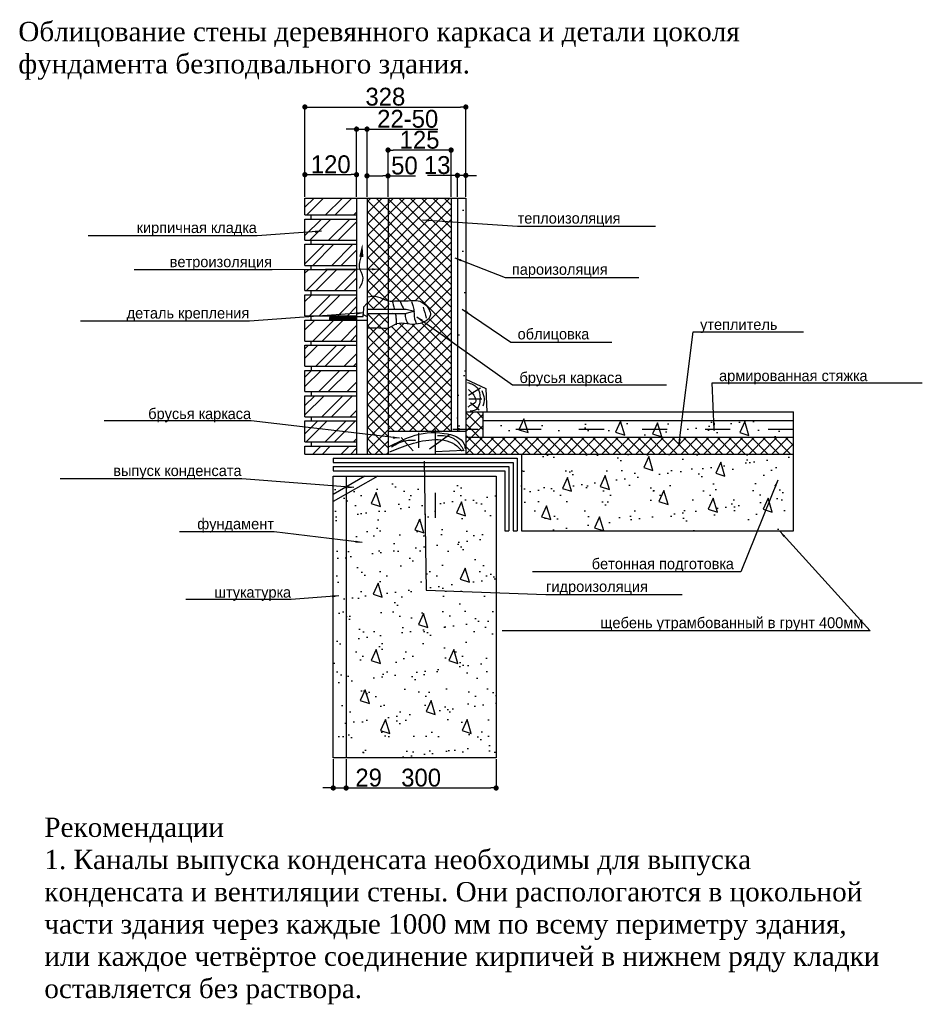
# Model space of a CAD drawing. Extents: x -132 to 298, y -104 to 364.
import ezdxf

# ---------------------------------------------------------------- set-up
doc = ezdxf.new("R2010")
doc.units = 0
doc.header["$MEASUREMENT"] = 0
doc.linetypes.add('ACAD_ISO03W100', pattern=[30, 12, -18])
doc.layers.get('0').update_dxf_attribs({"linetype": 'CONTINUOUS'})
doc.layers.get('DEFPOINTS').update_dxf_attribs({"linetype": 'CONTINUOUS'})
doc.dimstyles.new('ISO-25', dxfattribs={"dimtxt": 8.5, "dimasz": 2.5, "dimexe": 1.25, "dimexo": 0.625, "dimtad": 1, "dimdec": 4, "dimtxsty": 'STANDARD', "dimblk1": 'DOT', "dimblk2": 'DOT', "dimsah": 1, "dimcen": 2.5, "dimazin": 3, "dimtfac": 1, "dimtdec": 4, "dimtmove": 0, "dimatfit": 3, "dimtolj": 1, "dimtzin": 0})
doc.dimstyles.new('STANDAR', dxfattribs={"dimtxt": 5.18, "dimasz": 3.18, "dimexe": 0.18, "dimexo": 0.0625, "dimgap": 0.09, "dimtad": 1, "dimdec": 4, "dimzin": 0, "dimtxsty": 'STANDARD', "dimblk1": 'DOT', "dimblk2": 'DOT', "dimsah": 1, "dimcen": 0.09, "dimazin": 3, "dimtfac": 1, "dimtdec": 4, "dimtofl": 0, "dimtmove": 0, "dimatfit": 3, "dimtolj": 1, "dimtzin": 0})
pattern_1 = [(37.50000000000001, (-157.4539140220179, 5.494032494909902), (-0.4800093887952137, 14.68239711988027), [0, -11.5824, 0, -12.954, 0, -12.3825]), (7.499999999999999, (-157.4539140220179, 5.494032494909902), (13.48569849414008, 21.50475301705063), [0, -6.248400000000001, 0, -10.4394, 0, -4.0005]), (327.5, (-166.8265140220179, 5.494032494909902), (23.72977110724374, 0.04311554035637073), [0, -3.81, 0, -13.716, 0, -17.907]), (317.5, (-166.8265140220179, 5.494032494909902), (22.90669357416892, 6.687879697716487), [0, -1.905, 0, -8.991599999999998, 0, -10.287])]
pattern_2 = [(45, (-157.4539140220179, 5.494032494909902), (-6.735192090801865, 6.735192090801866), []), (45, (-152.9637840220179, 5.494032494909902), (-6.735192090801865, 6.735192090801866), [])]
pattern_3 = [(45, (-157.4539140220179, 5.494032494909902), (-2.694076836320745, 2.694076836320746), []), (135, (-157.4539140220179, 5.494032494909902), (-2.694076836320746, -2.694076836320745), [])]

# ---------------------------------------------------------------- blocks, each defined once
blk = doc.blocks.new('_DOT')
at = {"color": 0, "linetype": 'BYBLOCK'}
blk.add_line((-0.5, 0), (-1, 0), dxfattribs=at)
at = {"color": 0, "linetype": 'BYBLOCK', "const_width": 0.5}
blk.add_lwpolyline([(-0.25, 0, 1), (0.25, 0, 1)], format="xyb", close=True, dxfattribs=at)
blk = doc.blocks.new('*D16')
at = {"color": 0, "linetype": 'BYBLOCK'}
for p, q in [((172.2147436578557, 9.423162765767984), (172.2147436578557, -5.49403279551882)), ((178.3212415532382, 9.423162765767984), (178.3212415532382, -5.49403279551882)), ((169.7147436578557, -4.24403279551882), (167.2147436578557, -4.24403279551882)), ((172.2147436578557, -4.24403279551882), (178.3212415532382, -4.24403279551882)), ((180.8212415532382, -4.24403279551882), (194.7456325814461, -4.24403279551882))]:
    blk.add_line(p, q, dxfattribs=at)
at = {"layer": 'DEFPOINTS', "color": 0, "linetype": 'BYBLOCK'}
for p in [(172.2147436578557, 10.04816276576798), (178.3212415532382, 10.04816276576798), (178.3212415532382, -4.24403279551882)]:
    blk.add_point(p, dxfattribs=at)
at = {"color": 0, "linetype": 'BYBLOCK', "xscale": 2.5, "yscale": 2.5, "zscale": 2.5}
blk.add_blockref('_DOT', (172.2147436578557, -4.24403279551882), dxfattribs=at)
at = {"color": 0, "linetype": 'BYBLOCK', "xscale": 2.5, "yscale": 2.5, "zscale": 2.5, "rotation": 180}
blk.add_blockref('_DOT', (178.3212415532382, -4.24403279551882), dxfattribs=at)
at = {"color": 0, "linetype": 'BYBLOCK', "insert": (189.0334370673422, 0.6318038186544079), "char_height": 8.5, "attachment_point": 5}
blk.add_mtext('\\A1;29', dxfattribs=at)
blk = doc.blocks.new('*D15')
at = {"color": 0, "linetype": 'BYBLOCK'}
for p, q in [((178.3212415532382, 9.423162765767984), (178.3212415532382, -5.49403279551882)), ((249.6768344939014, 9.423162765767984), (249.6768344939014, -5.49403279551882)), ((180.8212415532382, -4.24403279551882), (247.1768344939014, -4.24403279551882))]:
    blk.add_line(p, q, dxfattribs=at)
at = {"layer": 'DEFPOINTS', "color": 0, "linetype": 'BYBLOCK'}
for p in [(178.3212415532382, 10.04816276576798), (249.6768344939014, 10.04816276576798), (249.6768344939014, -4.24403279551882)]:
    blk.add_point(p, dxfattribs=at)
at = {"color": 0, "linetype": 'BYBLOCK', "xscale": 2.5, "yscale": 2.5, "zscale": 2.5, "rotation": 180}
blk.add_blockref('_DOT', (178.3212415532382, -4.24403279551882), dxfattribs=at)
at = {"color": 0, "linetype": 'BYBLOCK', "xscale": 2.5, "yscale": 2.5, "zscale": 2.5}
blk.add_blockref('_DOT', (249.6768344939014, -4.24403279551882), dxfattribs=at)
at = {"color": 0, "linetype": 'BYBLOCK', "insert": (213.9990380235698, 0.6309672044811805), "char_height": 8.5, "attachment_point": 5}
blk.add_mtext('\\A1;300', dxfattribs=at)
blk = doc.blocks.new('*D14')
at = {"color": 0, "linetype": 'BYBLOCK'}
for p, q in [((158.7039143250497, 276.9554967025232), (158.7039143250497, 320.8762589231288)), ((161.2039143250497, 319.6262589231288), (232.7652835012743, 319.6262589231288)), ((235.2652835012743, 276.9554967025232), (235.2652835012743, 320.8762589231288))]:
    blk.add_line(p, q, dxfattribs=at)
at = {"layer": 'DEFPOINTS', "color": 0, "linetype": 'BYBLOCK'}
for p in [(235.2652835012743, 319.6262589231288), (158.7039143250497, 276.3304967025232), (235.2652835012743, 276.3304967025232)]:
    blk.add_point(p, dxfattribs=at)
at = {"color": 0, "linetype": 'BYBLOCK', "xscale": 2.5, "yscale": 2.5, "zscale": 2.5, "rotation": 180}
blk.add_blockref('_DOT', (158.7039143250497, 319.6262589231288), dxfattribs=at)
at = {"color": 0, "linetype": 'BYBLOCK', "xscale": 2.5, "yscale": 2.5, "zscale": 2.5}
blk.add_blockref('_DOT', (235.2652835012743, 319.6262589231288), dxfattribs=at)
at = {"color": 0, "linetype": 'BYBLOCK', "insert": (196.984598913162, 324.5020955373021), "char_height": 8.5, "attachment_point": 5}
blk.add_mtext('\\A1;328', dxfattribs=at)
blk = doc.blocks.new('*D13')
at = {"color": 0, "linetype": 'BYBLOCK'}
for p, q in [((158.7039143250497, 276.9554967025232), (158.7039143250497, 288.7202552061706)), ((161.2039143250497, 287.4702552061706), (180.7652835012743, 287.4702552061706)), ((183.2652835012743, 277.5804967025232), (183.2652835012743, 288.7202552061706))]:
    blk.add_line(p, q, dxfattribs=at)
at = {"layer": 'DEFPOINTS', "color": 0, "linetype": 'BYBLOCK'}
for p in [(183.2652835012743, 287.4702552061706), (158.7039143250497, 276.3304967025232), (183.2652835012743, 276.9554967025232)]:
    blk.add_point(p, dxfattribs=at)
at = {"color": 0, "linetype": 'BYBLOCK', "xscale": 2.5, "yscale": 2.5, "zscale": 2.5, "rotation": 180}
blk.add_blockref('_DOT', (158.7039143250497, 287.4702552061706), dxfattribs=at)
at = {"color": 0, "linetype": 'BYBLOCK', "xscale": 2.5, "yscale": 2.5, "zscale": 2.5}
blk.add_blockref('_DOT', (183.2652835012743, 287.4702552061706), dxfattribs=at)
at = {"color": 0, "linetype": 'BYBLOCK', "insert": (170.984598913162, 292.3460918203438), "char_height": 8.5, "attachment_point": 5}
blk.add_mtext('\\A1;120', dxfattribs=at)
blk = doc.blocks.new('*D12')
at = {"color": 0, "linetype": 'BYBLOCK'}
for p, q in [((180.7652835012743, 309.0989960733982), (178.2652835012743, 309.0989960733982)), ((183.2652835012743, 276.9554967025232), (183.2652835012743, 310.3489960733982)), ((183.2652835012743, 309.0989960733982), (188.2652835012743, 309.0989960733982)), ((188.2652835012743, 276.9554967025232), (188.2652835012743, 310.3489960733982)), ((190.7652835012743, 309.0989960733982), (221.9378228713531, 309.0989960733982))]:
    blk.add_line(p, q, dxfattribs=at)
at = {"layer": 'DEFPOINTS', "color": 0, "linetype": 'BYBLOCK'}
for p in [(188.2652835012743, 309.0989960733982), (183.2652835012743, 276.3304967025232), (188.2652835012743, 276.3304967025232)]:
    blk.add_point(p, dxfattribs=at)
at = {"color": 0, "linetype": 'BYBLOCK', "xscale": 2.5, "yscale": 2.5, "zscale": 2.5}
blk.add_blockref('_DOT', (183.2652835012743, 309.0989960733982), dxfattribs=at)
at = {"color": 0, "linetype": 'BYBLOCK', "xscale": 2.5, "yscale": 2.5, "zscale": 2.5, "rotation": 180}
blk.add_blockref('_DOT', (188.2652835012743, 309.0989960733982), dxfattribs=at)
at = {"color": 0, "linetype": 'BYBLOCK', "insert": (207.6015531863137, 313.9748326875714), "char_height": 8.5, "attachment_point": 5}
blk.add_mtext('\\A1;22-50', dxfattribs=at)
blk = doc.blocks.new('A$C0E9A7F2E')
blk.add_lwpolyline([(2.371580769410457, 6.579539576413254), (0, 1.368544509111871), (4.37425028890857, 0), (2.371580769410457, 6.579539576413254)])
blk = doc.blocks.new('*D10')
at = {"color": 0, "linetype": 'BYBLOCK'}
for p, q in [((198.2652835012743, 276.9554967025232), (198.2652835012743, 300.395946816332)), ((228.2652835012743, 276.9554967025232), (228.2652835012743, 300.395946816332)), ((225.7652835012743, 299.145946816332), (200.7652835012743, 299.145946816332))]:
    blk.add_line(p, q, dxfattribs=at)
at = {"layer": 'DEFPOINTS', "color": 0, "linetype": 'BYBLOCK'}
for p in [(198.2652835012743, 299.145946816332), (198.2652835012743, 276.3304967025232), (228.2652835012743, 276.3304967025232)]:
    blk.add_point(p, dxfattribs=at)
at = {"color": 0, "linetype": 'BYBLOCK', "xscale": 2.5, "yscale": 2.5, "zscale": 2.5, "rotation": 180}
blk.add_blockref('_DOT', (198.2652835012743, 299.145946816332), dxfattribs=at)
at = {"color": 0, "linetype": 'BYBLOCK', "xscale": 2.5, "yscale": 2.5, "zscale": 2.5}
blk.add_blockref('_DOT', (228.2652835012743, 299.145946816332), dxfattribs=at)
at = {"color": 0, "linetype": 'BYBLOCK', "insert": (213.2652835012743, 304.0217834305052), "char_height": 8.5, "attachment_point": 5}
blk.add_mtext('\\A1;125', dxfattribs=at)
blk = doc.blocks.new('*D9')
at = {"color": 0, "linetype": 'BYBLOCK'}
for p, q in [((228.7652835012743, 287.1123282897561), (217.0132019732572, 287.1123282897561)), ((231.2652835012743, 276.9554967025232), (231.2652835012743, 288.3623282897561)), ((235.2652835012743, 287.1123282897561), (231.2652835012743, 287.1123282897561)), ((235.2652835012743, 276.9554967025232), (235.2652835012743, 288.3623282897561)), ((237.7652835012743, 287.1123282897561), (240.2652835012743, 287.1123282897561))]:
    blk.add_line(p, q, dxfattribs=at)
at = {"layer": 'DEFPOINTS', "color": 0, "linetype": 'BYBLOCK'}
for p in [(231.2652835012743, 287.1123282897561), (231.2652835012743, 276.3304967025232), (235.2652835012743, 276.3304967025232)]:
    blk.add_point(p, dxfattribs=at)
at = {"color": 0, "linetype": 'BYBLOCK', "xscale": 2.5, "yscale": 2.5, "zscale": 2.5}
blk.add_blockref('_DOT', (231.2652835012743, 287.1123282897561), dxfattribs=at)
at = {"color": 0, "linetype": 'BYBLOCK', "xscale": 2.5, "yscale": 2.5, "zscale": 2.5, "rotation": 180}
blk.add_blockref('_DOT', (235.2652835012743, 287.1123282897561), dxfattribs=at)
at = {"color": 0, "linetype": 'BYBLOCK', "insert": (221.6392427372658, 291.9873282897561), "char_height": 8.5, "attachment_point": 5}
blk.add_mtext('\\A1;13', dxfattribs=at)
blk = doc.blocks.new('*D11')
at = {"color": 0, "linetype": 'BYBLOCK'}
for p, q in [((188.2652835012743, 276.9554967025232), (188.2652835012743, 288.1460408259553)), ((190.7652835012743, 286.8960408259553), (195.7652835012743, 286.8960408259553)), ((198.2652835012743, 277.5804967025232), (198.2652835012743, 288.1460408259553)), ((198.2652835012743, 286.8960408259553), (211.3719764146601, 286.8960408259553))]:
    blk.add_line(p, q, dxfattribs=at)
at = {"layer": 'DEFPOINTS', "color": 0, "linetype": 'BYBLOCK'}
for p in [(198.2652835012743, 286.8960408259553), (188.2652835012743, 276.3304967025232), (198.2652835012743, 276.9554967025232)]:
    blk.add_point(p, dxfattribs=at)
at = {"color": 0, "linetype": 'BYBLOCK', "xscale": 2.5, "yscale": 2.5, "zscale": 2.5, "rotation": 180}
blk.add_blockref('_DOT', (188.2652835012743, 286.8960408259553), dxfattribs=at)
at = {"color": 0, "linetype": 'BYBLOCK', "xscale": 2.5, "yscale": 2.5, "zscale": 2.5}
blk.add_blockref('_DOT', (198.2652835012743, 286.8960408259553), dxfattribs=at)
at = {"color": 0, "linetype": 'BYBLOCK', "insert": (206.0686299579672, 291.7710408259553), "char_height": 8.5, "attachment_point": 5}
blk.add_mtext('\\A1;50', dxfattribs=at)
blk = doc.blocks.new('A$C19044ED4')
h = blk.add_hatch()
h.set_pattern_fill('ANSI32', color=256, style=0)
h.set_pattern_definition(pattern_2)
h.paths.add_polyline_path([(25.81136947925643, 281.8245291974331), (1.250000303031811, 281.8245291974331), (1.250000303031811, 273.8245291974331), (25.81136947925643, 273.8245291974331)])
h.paths.add_polyline_path([(25.81136947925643, 271.8245291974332), (1.250000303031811, 271.8245291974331), (1.250000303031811, 261.8245291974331), (25.81136947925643, 261.8245291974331)])
h.paths.add_polyline_path([(25.81136947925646, 259.8245291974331), (1.250000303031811, 259.8245291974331), (1.250000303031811, 249.8245291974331), (25.81136947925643, 249.8245291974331)])
h.paths.add_polyline_path([(25.81136947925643, 247.8245291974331), (1.250000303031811, 247.8245291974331), (1.250000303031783, 237.8245291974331), (25.81136947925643, 237.8245291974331)])
h.paths.add_polyline_path([(25.81136947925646, 223.8245291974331), (1.250000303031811, 223.8245291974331), (1.250000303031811, 213.8245291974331), (25.81136947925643, 213.8245291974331)])
h.paths.add_polyline_path([(25.81136947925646, 211.8245291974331), (1.250000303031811, 211.8245291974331), (1.250000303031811, 201.8245291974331), (25.81136947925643, 201.8245291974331)])
h.paths.add_polyline_path([(25.81136947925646, 199.8245291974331), (1.250000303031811, 199.8245291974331), (1.250000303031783, 189.8245291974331), (25.81136947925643, 189.8245291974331)])
h.paths.add_polyline_path([(25.81136947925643, 187.8245291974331), (1.250000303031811, 187.824529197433), (1.250000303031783, 177.8245291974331), (25.81136947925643, 177.8245291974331)])
h.paths.add_polyline_path([(25.81136947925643, 175.8245291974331), (1.250000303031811, 175.8245291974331), (1.250000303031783, 165.8245291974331), (25.81136947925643, 165.8245291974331)])
h.paths.add_polyline_path([(25.81136947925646, 163.8245291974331), (1.250000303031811, 163.8245291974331), (1.250000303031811, 160.080976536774), (25.81136947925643, 160.080976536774)])
h = blk.add_hatch()
h.set_pattern_fill('ANSI37', color=256, scale=1.2, style=0)
h.set_pattern_definition(pattern_3)
edge = h.paths.add_edge_path()
edge.add_line((70.81136947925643, 281.8245291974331), (40.81136947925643, 281.8245291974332))
edge.add_line((40.81136947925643, 281.8245291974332), (40.81136947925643, 232.9636732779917))
edge.add_spline(control_points=[(40.81136947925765, 232.9636732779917), (42.11301238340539, 232.6980701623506), (45.38819813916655, 233.1731160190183), (50.06749440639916, 232.7413720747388), (55.77010110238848, 233.6213283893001), (59.90919265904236, 230.3617552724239), (61.97270123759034, 224.6022712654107), (55.51651132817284, 221.4252467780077), (50.08855022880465, 221.8916556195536), (44.86316731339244, 222.7767193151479), (42.22373003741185, 220.3933754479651), (40.81136947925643, 220.0151395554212)], knot_values=[10.37255996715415, 10.37255996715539, 10.37255996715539, 10.37255996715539, 14.42913190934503, 19.92928464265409, 24.64370274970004, 31.08424288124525, 34.01150459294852, 41.27309880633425, 46.38038422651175, 51.48766964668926, 55.99375692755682, 55.99375692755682, 55.99375692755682, 55.99375692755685], degree=3, periodic=0)
edge.add_line((40.81136947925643, 220.0151395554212), (40.81136947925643, 170.7835968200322))
edge.add_line((40.81136947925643, 170.7835968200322), (70.81136947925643, 170.7835968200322))
edge.add_line((70.81136947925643, 170.7835968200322), (70.81136947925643, 281.8245291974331))
edge = h.paths.add_edge_path()
edge.add_line((40.81136947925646, 281.8245291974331), (30.81136947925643, 281.824529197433))
edge.add_line((30.81136947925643, 281.824529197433), (30.81136947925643, 234.925572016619))
edge.add_spline(control_points=[(30.81136947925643, 234.925572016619), (32.52476785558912, 235.1355904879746), (36.06464479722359, 235.5694881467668), (39.09407393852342, 233.3140912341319), (40.81136947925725, 232.9636732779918)], knot_values=[0, 0, 0, 0, 5.020605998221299, 10.37255996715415, 10.37255996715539, 10.37255996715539, 10.37255996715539], degree=3, periodic=0)
edge.add_line((40.8113694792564, 232.963673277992), (40.81136947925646, 281.8245291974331))
edge = h.paths.add_edge_path()
edge.add_spline(control_points=[(40.81136947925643, 220.0151395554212), (39.49693488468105, 219.6631286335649), (37.34401533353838, 220.086012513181), (34.0337941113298, 219.9885220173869), (32.09454926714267, 220.004540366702), (30.81136947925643, 220.0151395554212)], knot_values=[55.99375692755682, 55.99375692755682, 55.99375692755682, 55.99375692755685, 60.18741482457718, 62.15175582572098, 65.99375692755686, 65.99375692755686, 65.99375692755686, 65.99375692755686], degree=3, periodic=0)
edge.add_line((30.81136947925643, 220.0151395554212), (30.81136947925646, 160.080976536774))
edge.add_line((30.81136947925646, 160.080976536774), (40.8113694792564, 160.080976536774))
edge.add_line((40.8113694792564, 160.080976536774), (40.81136947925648, 220.0151395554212))
edge = h.paths.add_edge_path()
edge.add_line((40.81136947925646, 226.9302321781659), (30.81136947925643, 226.9302321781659))
edge.add_line((30.81136947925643, 226.9302321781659), (30.81136947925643, 220.0151395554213))
edge.add_spline(control_points=[(30.81136947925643, 220.0151395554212), (32.09454926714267, 220.004540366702), (34.0337941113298, 219.9885220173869), (37.34401533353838, 220.086012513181), (39.49693488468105, 219.6631286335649), (40.81136947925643, 220.0151395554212)], knot_values=[55.99375692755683, 55.99375692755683, 55.99375692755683, 55.99375692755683, 59.83575802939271, 61.80009903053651, 65.99375692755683, 65.99375692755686, 65.99375692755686, 65.99375692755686], degree=3, periodic=0)
edge.add_line((40.81136947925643, 220.0151395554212), (40.81136947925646, 226.9302321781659))
edge = h.paths.add_edge_path()
edge.add_spline(control_points=[(40.81136947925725, 232.9636732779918), (39.09407393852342, 233.3140912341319), (36.06464479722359, 235.5694881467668), (32.52476785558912, 235.1355904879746), (30.81136947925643, 234.925572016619)], knot_values=[0, 0, 0, 1.241673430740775e-12, 5.351953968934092, 10.37255996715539, 10.37255996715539, 10.37255996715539, 10.37255996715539], degree=3, periodic=0)
edge.add_line((30.8113694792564, 234.925572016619), (30.81136947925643, 228.9302321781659))
edge.add_line((30.81136947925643, 228.9302321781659), (40.8113694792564, 228.9302321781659))
edge.add_line((40.8113694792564, 228.9302321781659), (40.81136947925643, 232.9636732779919))
h = blk.add_hatch()
h.set_pattern_fill('AR-SAND', color=256, scale=0.3, style=0)
h.set_pattern_definition(pattern_1)
h.paths.add_polyline_path([(77.8113694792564, 281.8245291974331), (73.81136947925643, 281.824529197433), (73.81136947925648, 170.7835968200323), (77.81136947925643, 170.7835968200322)])
h = blk.add_hatch()
h.set_pattern_fill('ANSI32', color=256, style=0)
h.set_pattern_definition(pattern_2)
h.paths.add_polyline_path([(25.81136947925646, 235.8245291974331), (1.250000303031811, 235.8245291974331), (1.250000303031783, 225.8245291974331), (25.81136947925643, 225.8245291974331)])
h = blk.add_hatch()
h.set_pattern_fill('ANSI37', color=256, scale=0.02, style=0)
h.set_pattern_definition([(45, (-157.4539140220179, 5.494032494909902), (-0.04490128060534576, 0.04490128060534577), []), (135, (-157.4539140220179, 5.494032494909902), (-0.04490128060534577, -0.04490128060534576), [])])
h.paths.add_polyline_path([(25.81136947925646, 225.5392408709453), (13.06596514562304, 225.5245291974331), (13.06596514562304, 223.8245291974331), (25.8113694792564, 223.8245291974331)])
h = blk.add_hatch()
h.set_pattern_fill('ANSI37', color=256, scale=1.2, style=0)
h.set_pattern_definition(pattern_3)
h.paths.add_polyline_path([(85.91786737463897, 180.080976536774), (77.81136947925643, 180.080976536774), (77.81136947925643, 168.080976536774), (85.91786737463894, 168.080976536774)])
h = blk.add_hatch()
h.set_pattern_fill('AR-SAND', color=256, scale=0.3, style=0)
h.set_pattern_definition(pattern_1)
h.paths.add_polyline_path([(233.636272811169, 176.080976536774), (105.6382627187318, 176.080976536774), (107.4058351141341, 170.2738214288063), (103.0315848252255, 171.6423659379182), (105.0516449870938, 176.080976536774), (85.91786737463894, 176.080976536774), (85.91786737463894, 168.080976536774), (233.636272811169, 168.080976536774)])
h.paths.add_polyline_path([(149.0258985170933, 170.4913855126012), (151.3974792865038, 175.7023805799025), (153.4001488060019, 169.1228410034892)], flags=16)
h.paths.add_polyline_path([(166.6263899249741, 169.6543079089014), (168.9979706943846, 174.8653029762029), (171.0006402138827, 168.2857633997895)], flags=16)
h.paths.add_polyline_path([(208.1132615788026, 170.2821159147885), (210.484842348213, 175.4931109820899), (212.4875118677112, 168.9135714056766)], flags=16)
h = blk.add_hatch()
h.set_pattern_fill('ANSI37', color=256, scale=1.2, style=0)
h.set_pattern_definition(pattern_3)
h.paths.add_polyline_path([(233.636272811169, 168.080976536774), (77.81136947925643, 168.080976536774), (77.81136947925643, 160.080976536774), (233.636272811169, 160.080976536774)])
h = blk.add_hatch()
h.set_pattern_fill('AR-SAND', color=256, scale=0.3, style=0)
h.set_pattern_definition(pattern_1)
h.paths.add_polyline_path([(233.636272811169, 160.080976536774), (104.2929377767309, 160.0809765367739), (104.2929377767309, 123.6081391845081), (143.4347148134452, 123.6081391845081), (139.0604645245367, 124.97668369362), (141.4320452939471, 130.1876787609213), (143.4347148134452, 123.6081391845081), (233.636272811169, 123.6081391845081)])
h.paths.add_polyline_path([(146.1368797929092, 143.2857471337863), (141.7626295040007, 144.6542916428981), (144.1342102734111, 149.8652867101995)], flags=16)
h.paths.add_polyline_path([(169.6850113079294, 137.4574720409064), (172.0565920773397, 142.6684671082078), (174.0592615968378, 136.0889275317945)], flags=16)
h.paths.add_polyline_path([(162.4792350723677, 153.6503161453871), (164.8508158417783, 158.8613112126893), (166.8534853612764, 152.2817716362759)], flags=16)
h.paths.add_polyline_path([(128.1224406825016, 142.3861450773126), (123.7481903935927, 143.7546895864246), (126.1197711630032, 148.965684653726)], flags=16)
h.paths.add_polyline_path([(118.2144979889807, 128.8921071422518), (113.840247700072, 130.2606516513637), (116.2118284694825, 135.471646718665)], flags=16)
h.paths.add_polyline_path([(193.1037833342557, 133.8590622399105), (195.4753641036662, 139.0700573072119), (197.4780336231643, 132.4905177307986)], flags=16)
h.paths.add_polyline_path([(196.7066714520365, 150.9515091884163), (199.0782522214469, 156.1625042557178), (201.080921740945, 149.5829646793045)], flags=16)
h.paths.add_polyline_path([(219.2247203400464, 133.8590622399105), (221.5963011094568, 139.070057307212), (223.598970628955, 132.4905177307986)], flags=16)
h = blk.add_hatch()
h.set_pattern_fill('AR-SAND', color=256, scale=0.3, style=0)
h.set_pattern_definition(pattern_1)
h.paths.add_polyline_path([(20.8673275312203, 149.5829646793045), (14.76082963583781, 149.5829646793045), (14.76082963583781, 15.54219526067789), (20.86732753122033, 15.54219526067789)])
h = blk.add_hatch()
h.set_pattern_fill('AR-SAND', color=256, scale=0.3, style=0)
h.set_pattern_definition(pattern_1)
h.paths.add_polyline_path([(92.22292047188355, 149.5829646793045), (20.86732753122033, 149.5829646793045), (20.86732753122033, 15.54219526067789), (92.22292047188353, 15.54219526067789)])
h.paths.add_polyline_path([(36.04757265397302, 98.58794507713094), (38.05024217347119, 92.00840550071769), (33.67599188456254, 93.37695000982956)], flags=16)
h.paths.add_polyline_path([(53.49187579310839, 123.9634348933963), (55.86345656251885, 129.1744299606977), (57.86612608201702, 122.5948903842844)], flags=16)
h.paths.add_polyline_path([(57.66489988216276, 84.19430587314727), (59.66756940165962, 77.61476629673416), (55.29331911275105, 78.98331080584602)], flags=16)
h.paths.add_polyline_path([(75.10920302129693, 100.5737703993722), (77.48078379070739, 105.7847654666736), (79.4834533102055, 99.20522589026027)], flags=16)
h.paths.add_polyline_path([(37.14952051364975, 135.1893246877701), (32.77527022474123, 136.5578691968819), (35.14685099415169, 141.7688642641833)], flags=16)
h.paths.add_polyline_path([(73.30775970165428, 132.0598573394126), (75.67934047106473, 137.270852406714), (77.68200999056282, 130.6913128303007)], flags=16)
h.paths.add_polyline_path([(35.14685099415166, 67.10185892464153), (37.14952051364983, 60.52231934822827), (32.77527022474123, 61.89086385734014)], flags=16)
h.paths.add_polyline_path([(72.07645235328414, 67.1018589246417), (74.0791218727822, 60.52231934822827), (69.70487158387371, 61.89086385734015)], flags=16)
h.paths.add_polyline_path([(29.93416214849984, 47.99726827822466), (31.93683166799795, 41.41772870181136), (27.56258137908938, 42.78627321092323)], flags=16)
h.paths.add_polyline_path([(61.26778799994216, 42.81259158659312), (63.27045751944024, 36.23305201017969), (58.89620723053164, 37.60159651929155)], flags=16)
h.paths.add_polyline_path([(39.65046077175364, 33.81656708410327), (41.6531302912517, 27.23702750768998), (37.27888000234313, 28.60557201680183)], flags=16)
h.paths.add_polyline_path([(78.38150545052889, 33.81656708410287), (80.3841749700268, 27.23702750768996), (76.00992468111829, 28.60557201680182)], flags=16)
for points in [[(1.250000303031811, 281.8245291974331), (77.81136947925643, 281.8245291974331)], [(1.250000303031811, 273.8245291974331), (1.250000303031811, 281.8245291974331)], [(25.81136947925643, 281.8245291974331), (25.81136947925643, 160.080976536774)], [(30.81136947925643, 281.8245291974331), (30.81136947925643, 160.080976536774)], [(40.81136947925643, 281.8245291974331), (40.81136947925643, 160.080976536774)], [(70.81136947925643, 281.8245291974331), (70.81136947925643, 170.7835968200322)], [(73.81136947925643, 281.8245291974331), (73.81136947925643, 170.7835968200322)], [(77.81136947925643, 281.8245291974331), (77.81136947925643, 281.8245291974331), (77.81136947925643, 160.080976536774)], [(1.250000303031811, 273.8245291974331), (25.81136947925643, 273.8245291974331)], [(1.250000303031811, 271.8245291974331), (25.81136947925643, 271.8245291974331)], [(1.250000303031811, 261.8245291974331), (1.250000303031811, 271.8245291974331)], [(4.250000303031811, 271.8245291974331), (4.250000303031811, 273.8245291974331)], [(1.250000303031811, 261.8245291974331), (25.81136947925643, 261.8245291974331)], [(1.250000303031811, 259.8245291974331), (25.81136947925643, 259.8245291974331)], [(1.250000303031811, 249.8245291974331), (1.250000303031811, 259.8245291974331)], [(4.250000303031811, 259.8245291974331), (4.250000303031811, 261.8245291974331)], [(1.250000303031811, 249.8245291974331), (25.81136947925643, 249.8245291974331)], [(4.250000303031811, 247.8245291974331), (4.250000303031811, 249.8245291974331)], [(1.250000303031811, 247.8245291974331), (25.81136947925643, 247.8245291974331)], [(1.250000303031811, 237.8245291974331), (1.250000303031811, 247.8245291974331)], [(1.250000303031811, 237.8245291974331), (25.81136947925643, 237.8245291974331)], [(1.250000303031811, 235.8245291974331), (25.81136947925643, 235.8245291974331)], [(1.250000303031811, 225.8245291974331), (1.250000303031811, 235.8245291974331)], [(4.250000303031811, 235.8245291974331), (4.250000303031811, 237.8245291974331)], [(30.81136947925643, 231.81937207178), (29.12563355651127, 229.9264872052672), (29.02588389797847, 226.4395938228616), (30.81136947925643, 225.5245291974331)], [(1.250000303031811, 225.8245291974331), (25.81136947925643, 225.8245291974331)], [(4.250000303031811, 223.8245291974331), (4.250000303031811, 225.8245291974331)], [(13.06596514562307, 225.5245291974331), (29.03755662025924, 225.542964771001)], [(13.06596514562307, 225.5245291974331), (13.06596514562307, 223.8245291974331)], [(29.03755662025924, 225.542964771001), (29.02588389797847, 226.4395938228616)], [(30.81136947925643, 228.9302321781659), (49.47452989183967, 228.9302321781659)], [(30.81136947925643, 226.9302321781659), (49.47452989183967, 226.9302321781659)], [(49.47452989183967, 228.9302321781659), (53.46450884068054, 228.0336023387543), (49.47452989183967, 226.9302321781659)], [(1.250000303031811, 223.8245291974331), (30.81136947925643, 223.8245291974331)], [(1.250000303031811, 213.8245291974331), (1.250000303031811, 223.8245291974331)], [(1.250000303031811, 213.8245291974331), (25.81136947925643, 213.8245291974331)], [(1.250000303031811, 211.8245291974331), (25.81136947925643, 211.8245291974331)], [(1.250000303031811, 201.8245291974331), (1.250000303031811, 211.8245291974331)], [(4.250000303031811, 211.8245291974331), (4.250000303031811, 213.8245291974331)], [(1.250000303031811, 201.8245291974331), (25.81136947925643, 201.8245291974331)], [(4.250000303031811, 201.8245291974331), (4.250000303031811, 199.8245291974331)], [(1.250000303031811, 199.8245291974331), (25.81136947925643, 199.8245291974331)], [(1.250000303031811, 189.8245291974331), (1.250000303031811, 199.8245291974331)], [(77.81136947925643, 195.6433290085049), (87.39830861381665, 191.2721222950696), (87.81513199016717, 180.080976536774)], [(1.250000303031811, 189.8245291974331), (25.81136947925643, 189.8245291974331)], [(1.250000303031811, 187.8245291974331), (25.81136947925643, 187.8245291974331)], [(1.250000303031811, 177.8245291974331), (1.250000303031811, 187.8245291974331)], [(4.250000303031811, 189.8245291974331), (4.250000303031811, 187.8245291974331)], [(79.10439958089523, 188.0536711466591), (84.72779526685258, 191.5758247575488)], [(79.2950234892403, 186.2925947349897), (85.44263455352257, 186.387787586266)], [(80.00986129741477, 184.6267111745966), (84.1082686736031, 181.1045575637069)], [(77.81136947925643, 180.080976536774), (233.636272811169, 180.080976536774)], [(85.91786737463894, 180.080976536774), (85.91786737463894, 168.080976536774)], [(233.636272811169, 123.6081391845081), (233.636272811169, 180.080976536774)], [(1.250000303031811, 177.8245291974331), (25.81136947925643, 177.8245291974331)], [(1.250000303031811, 175.8245291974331), (25.81136947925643, 175.8245291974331)], [(1.250000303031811, 165.8245291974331), (1.250000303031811, 175.8245291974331)], [(4.250000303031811, 177.8245291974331), (4.250000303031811, 175.8245291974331)], [(85.91786737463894, 176.080976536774), (233.636272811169, 176.080976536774)], [(77.81136947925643, 170.7835968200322), (40.81136947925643, 170.7835968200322)], [(55.52329022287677, 163.0176661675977), (55.38530814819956, 170.1149558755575)], [(60.4906774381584, 162.6042318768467), (70.0804907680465, 169.4258984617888)], [(1.250000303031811, 165.8245291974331), (25.81136947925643, 165.8245291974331)], [(4.250000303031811, 165.8245291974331), (4.250000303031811, 163.8245291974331)], [(52.76363246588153, 161.5706461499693), (46.96834836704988, 167.9099724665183)], [(77.81136947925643, 168.080976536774), (233.636272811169, 168.080976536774)], [(1.250000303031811, 163.8245291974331), (25.81136947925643, 163.8245291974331)], [(1.250000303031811, 160.080976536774), (1.250000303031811, 163.8245291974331)], [(1.250000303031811, 160.080976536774), (233.636272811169, 160.080976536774)], [(63.25033519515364, 161.3639290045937), (76.9106478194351, 161.9840804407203)], [(104.2929377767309, 160.080976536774), (104.2929377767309, 123.6081391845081)], [(14.76082963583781, 158.080976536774), (102.2929377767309, 158.080976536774)], [(14.76082963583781, 158.080976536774), (14.76082963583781, 156.080976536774)], [(14.76082963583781, 156.080976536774), (100.2929377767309, 156.080976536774)], [(100.2929377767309, 156.080976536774), (100.2929377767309, 123.6081391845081)], [(102.2929377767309, 158.080976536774), (102.2929377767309, 123.6081391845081)], [(14.76082963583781, 154.080976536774), (98.29293777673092, 154.080976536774)], [(14.76082963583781, 154.080976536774), (98.29293777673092, 154.080976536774)], [(14.76082963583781, 154.080976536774), (14.76082963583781, 152.080976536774)], [(14.76082963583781, 152.080976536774), (96.29293777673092, 152.080976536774)], [(96.29293777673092, 152.080976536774), (96.29293777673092, 123.6081391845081)], [(98.29293777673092, 154.080976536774), (98.29293777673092, 123.6081391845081)], [(20.86732753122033, 149.5829646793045), (20.86732753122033, 15.54219526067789)], [(96.29293777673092, 123.6081391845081), (98.29293777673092, 123.6081391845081)], [(100.2929377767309, 123.6081391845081), (102.2929377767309, 123.6081391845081)], [(104.2929377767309, 123.6081391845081), (233.636272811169, 123.6081391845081)], [(29.93416214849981, 47.99726827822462), (27.56258137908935, 42.78627321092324), (31.93683166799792, 41.41772870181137), (29.93416214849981, 47.99726827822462)]]:
    blk.add_lwpolyline(points)
blk.add_lwpolyline([(28.08001637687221, 253.8315793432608, 2, 0, 0), (28.59745285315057, 260.0330944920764, 0, 0, 0)], format="xyseb")
at = {"linetype": 'ACAD_ISO03W100'}
for points in [[(63.16230409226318, 171.6736293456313), (63.16230409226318, 125.4276802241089)], [(233.636272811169, 171.6736293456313), (63.16230409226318, 171.6736293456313)]]:
    blk.add_lwpolyline(points, dxfattribs=at)
blk.add_lwpolyline([(14.76082963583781, 149.5829646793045), (92.22292047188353, 149.5829646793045), (92.22292047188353, 15.54219526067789), (14.76082963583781, 15.54219526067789)], close=True)
for points in [[(27.2176232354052, 239.0168492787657), (28.94240951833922, 243.8402496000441), (27.2176232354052, 249.0081790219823), (28.08001637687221, 253.8315793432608)], [(30.81136947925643, 234.925572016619), (35.83197547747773, 234.925572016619), (40.81136947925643, 232.9636732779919), (44.86794142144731, 232.9636732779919), (50.36809415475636, 232.9636732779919), (55.08251226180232, 232.9636732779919), (60.18979768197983, 229.0398750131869), (60.97553378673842, 226.2200381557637), (55.08251226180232, 221.9770382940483), (49.97522684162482, 221.9770382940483), (44.86794142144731, 221.9770382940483), (40.81136947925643, 220.0151395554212), (36.6177115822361, 220.0151395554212), (34.6533705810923, 220.0151395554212), (30.81136947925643, 220.0151395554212)], [(42.81257092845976, 232.8261007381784), (43.78755446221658, 229.1965874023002)], [(57.52595974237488, 229.9047854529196), (58.94411787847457, 224.77035214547)], [(78.58018420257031, 194.1460451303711), (83.20280695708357, 191.6710183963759), (84.58482770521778, 186.5305776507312), (82.249688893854, 180.9141702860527), (79.91455008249, 180.4382036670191)], [(79.10439958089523, 190.7666815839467), (81.6301623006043, 188.006074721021), (82.34500158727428, 184.7219040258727), (79.81923738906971, 183.1512141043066), (78.8184644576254, 182.3420709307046)], [(85.34732333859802, 190.2431177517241), (86.49106383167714, 186.435384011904), (85.96684993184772, 182.8180375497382)], [(41.31104782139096, 163.6378176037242), (51.93573410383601, 168.4612187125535), (67.5278076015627, 169.908238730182), (76.97963885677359, 164.8092152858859), (77.46257907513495, 162.5353266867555)], [(64.35419918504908, 168.9435581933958), (71.4603203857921, 167.7721612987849), (75.4618256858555, 164.0512526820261), (76.84165530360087, 161.6395521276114)], [(41.6560044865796, 161.0883058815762), (51.45279388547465, 164.8092152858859), (73.53006481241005, 163.9134407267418), (76.01375842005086, 161.4328349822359)], [(42.4149118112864, 163.5689124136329), (49.52103301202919, 166.531858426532), (53.86749497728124, 166.7385755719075)]]:
    blk.add_spline(points, degree=3)
for points in [[(46.44660059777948, 233.0916747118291), (47.43965342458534, 230.7112952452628), (47.90089731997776, 229.8358357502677), (48.25833267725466, 228.9302321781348)], [(43.78755446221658, 229.2851120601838), (43.81637026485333, 229.1668230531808), (43.84518606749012, 229.0485340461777), (43.87385799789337, 228.9302321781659)]]:
    blk.add_open_spline(points, degree=3)
for points, knots in [([(51.94196300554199, 232.5605267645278), (52.20483583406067, 231.9780589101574), (52.83928332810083, 230.5722640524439), (53.01040939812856, 229.0319664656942), (53.0757175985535, 228.1209716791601)], [0, 0, 0, 0, 1.907207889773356, 4.603074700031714, 4.603074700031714, 4.603074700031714, 4.603074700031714]), ([(44.31846171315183, 226.9302321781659), (44.44847717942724, 226.2434526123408), (44.6420821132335, 224.8836678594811), (44.60402435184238, 223.5031743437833), (44.67390218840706, 221.5834620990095)], [2.402338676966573, 2.402338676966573, 2.402338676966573, 2.402338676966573, 4.497544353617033, 6.53361306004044, 6.53361306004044, 6.53361306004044, 6.53361306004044]), ([(48.82928810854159, 226.9302321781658), (48.98316527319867, 226.033997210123), (49.08577167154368, 224.3288836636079), (49.82908372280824, 222.8098191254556), (50.16926459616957, 222.1146108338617)], [5.019745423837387, 5.019745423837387, 5.019745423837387, 5.019745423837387, 7.747807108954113, 10.04987268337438, 10.04987268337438, 10.04987268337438, 10.04987268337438]), ([(53.08894811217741, 227.9297465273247), (53.19400293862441, 226.3598081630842), (53.22945391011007, 224.2967684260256), (54.20043053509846, 222.5226325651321), (54.42373900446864, 222.1146108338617)], [4.791586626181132, 4.791586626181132, 4.791586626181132, 4.791586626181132, 9.43202779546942, 10.81800338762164, 10.81800338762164, 10.81800338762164, 10.81800338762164])]:
    blk.add_open_spline(points, degree=3, knots=knots)
for p in [(103.0315848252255, 170.2738214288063), (149.0258985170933, 169.1228410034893), (166.6263899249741, 168.2857633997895), (208.1132615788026, 168.9135714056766), (162.4792350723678, 152.2817716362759), (196.7066714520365, 149.5829646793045), (141.7626295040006, 143.2857471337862), (123.7481903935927, 142.3861450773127), (32.77527022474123, 135.1893246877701), (169.6850113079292, 136.0889275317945), (73.30775970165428, 130.6913128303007), (193.1037833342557, 132.4905177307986), (219.2247203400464, 132.4905177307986), (113.840247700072, 128.8921071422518), (53.49187579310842, 122.5948903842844), (139.0604645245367, 123.6081391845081), (75.10920302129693, 99.2052258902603), (33.67599188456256, 92.00840550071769), (55.29331911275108, 77.61476629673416), (32.77527022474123, 60.52231934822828), (69.70487158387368, 60.52231934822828), (58.89620723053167, 36.23305201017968), (37.27888000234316, 27.23702750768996), (76.00992468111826, 27.23702750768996)]:
    blk.add_blockref('A$C0E9A7F2E', p)
for base, p1, p2, text, picture, middle in [((77.81136947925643, 325.1202914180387), (1.250000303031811, 281.8245291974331), (77.81136947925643, 281.8245291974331), '328', '*D14', (39.53068489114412, 329.996128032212)), ((30.81136947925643, 314.5930285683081), (25.81136947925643, 281.8245291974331), (30.81136947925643, 281.8245291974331), '22-50', '*D12', (50.14763916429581, 319.4688651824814)), ((40.81136947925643, 304.6399793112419), (70.81136947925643, 281.8245291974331), (40.81136947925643, 281.8245291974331), '125', '*D10', (55.81136947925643, 309.5158159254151)), ((25.81136947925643, 292.9642877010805), (1.250000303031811, 281.8245291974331), (25.81136947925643, 282.4495291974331), '120', '*D13', (13.53068489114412, 297.8401243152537)), ((40.81136947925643, 292.3900733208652), (30.81136947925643, 281.8245291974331), (40.81136947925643, 282.4495291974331), '50', '*D11', (48.61471593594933, 297.2650733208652)), ((73.81136947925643, 292.606360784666), (77.81136947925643, 281.8245291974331), (73.81136947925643, 281.8245291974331), '13', '*D9', (64.18532871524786, 297.481360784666)), ((20.86732753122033, 1.249999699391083), (14.76082963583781, 15.54219526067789), (20.86732753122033, 15.54219526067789), '29', '*D16', (31.57952304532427, 6.12583631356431)), ((92.22292047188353, 1.249999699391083), (20.86732753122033, 15.54219526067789), (92.22292047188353, 15.54219526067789), '300', '*D15', (56.54512400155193, 6.124999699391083))]:
    dim = blk.add_linear_dim(base=base, p1=p1, p2=p2, text=text, dimstyle='ISO-25', dxfattribs=at)
    dim.commit()
    dim.dimension.update_dxf_attribs({"geometry": picture, "text_midpoint": middle, "insert": (-157.4539140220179, 5.494032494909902)})

msp = doc.modelspace()

# ---------------------------------------------------------------- linework, layer by layer
for points in [[(32.46212306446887, 146.760360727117), (17.44241826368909, 138.0650243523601)], [(38.62428124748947, 146.760360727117), (17.44241826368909, 134.6282693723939)]]:
    msp.add_lwpolyline(points)

# ---------------------------------------------------------------- block references
msp.add_blockref('A$C19044ED4', (2.681588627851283, -2.822603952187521))

# ---------------------------------------------------------------- texts
at = {"char_height": 9.2, "attachment_point": 1}
for s, insert, width in [('\\fTimes New Roman|b0|i0|c204|p18;Облицование стены деревянного каркаса и детали цоколя фундамента безподвального здания.', (-132.4280770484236, 362.8014836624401), 393.7755), ('\\fTimes New Roman|b0|i0|c204|p18;Рекомендации\\P1. Каналы выпуска конденсата необходимы для выпуска конденсата и вентиляции стены. Они распологаются в цокольной части здания через каждые 1000 мм по всему периметру здания, или каждое четвёртое соединение кирпичей в нижнем ряду кладки оставляется без раствора.', (-120.0451987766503, -15.64365439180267), 396.2521)]:
    msp.add_mtext(s, dxfattribs=dict(at, insert=insert, width=width))
at = {"char_height": 5.18}
for s, insert, attachment_point in [('\\A1;теплоизоляция', (105.1215362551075, 268.7028854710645), 4), ('\\A1;кирпичная кладка', (-18.94232870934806, 264.18719635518), 6), ('\\A1;ветроизоляция', (-11.70823387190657, 247.9307144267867), 6), ('\\A1;', (102.4087512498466, 247.0275759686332), 4), ('\\A1;пароизоляция', (102.4087512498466, 244.318162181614), 4), ('\\A1;деталь крепления', (-22.5593753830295, 223.5459911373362), 6), ('\\A1;', (104.2172745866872, 224.449128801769), 4), ('\\A1;облицовка', (105.1215362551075, 213.6114744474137), 4), ('\\A1;утеплитель', (191.9306683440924, 218.1271635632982), 4), ('\\A1;брусья каркаса', (106.0257979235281, 192.8393034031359), 4), ('\\A1;армированная стяжка', (200.9732865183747, 193.7424410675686), 4), ('\\A1;брусья каркаса', (-21.6551137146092, 175.679683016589), 6), ('\\A1;выпуск конденсата', (-26.17642354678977, 148.5855467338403), 6), ('\\A1;', (-21.6551137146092, 144.0698576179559), 6), ('\\A1;фундамент', (-10.80397220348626, 123.2976857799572), 6), ('\\A1;бетонная подготовка', (208.0273798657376, 104.3317908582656), 6), ('\\A1;гидроизоляция', (118.6854627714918, 93.49413571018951), 4), ('\\A1;штукатурка', (-2.665615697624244, 90.78472192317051), 6), ('\\A1;щебень утрамбованный в грунт 400мм', (269.6071822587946, 76.24451611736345), 6)]:
    msp.add_mtext(s, dxfattribs=dict(at, insert=insert, attachment_point=attachment_point))

# ---------------------------------------------------------------- leaders
at = {"annotation_type": 0, "has_hookline": 1}
for points, hookline_direction, text_width in [([(59.81844687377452, 268.6128854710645), (105.0315362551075, 265.5912188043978)], 0, 65.61333333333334), ([(11.89257248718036, 263.1940578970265), (-18.85232870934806, 261.0755296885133)], 1, 80.29000000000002), ([(75.19089821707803, 250.5501274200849), (99.13875124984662, 241.2064955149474), (102.3187512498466, 241.2064955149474)], 0, 60.43333333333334), ([(39.02042551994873, 245.1313006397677), (-11.61823387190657, 244.81904776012)], 1, 65.61333333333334), ([(78.8079448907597, 226.1654049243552), (101.8515362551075, 210.499807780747), (105.0315362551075, 210.499807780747)], 0, 44.89333333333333), ([(31.78633217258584, 224.359128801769), (-22.4693753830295, 220.4343244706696)], 1, 80.29000000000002), ([(57.10566186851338, 222.5528534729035), (102.7557979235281, 190.1593034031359), (105.9357979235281, 190.1593034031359)], 0, 69.93), ([(181.8937885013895, 161.1394772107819), (188.6606683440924, 215.4471635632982), (191.8406683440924, 215.4471635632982)], 0, 49.21), ([(198.7092096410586, 168.9338454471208), (197.7032865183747, 191.0624410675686), (200.8832865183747, 191.0624410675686)], 0, 96.69333333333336), ([(48.96730536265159, 164.7520286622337), (-21.5651137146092, 172.999683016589)], 1, 69.93), ([(60.72270854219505, 153.9143743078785), (61.62697021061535, 92.50099804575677), (118.5954627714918, 90.38246904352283)], 0, 64.75000000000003), ([(27.26502234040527, 141.2704438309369), (-26.08642354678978, 145.4738800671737)], 1, 86.33333333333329), ([(228.9154012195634, 144.8829952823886), (211.2973798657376, 101.220124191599), (208.1173798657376, 101.220124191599)], 1, 95.82999999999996), ([(31.11502492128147, 115.2063666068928), (-10.71397220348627, 120.1860191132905)], 1, 44.89333333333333), ([(229.8196628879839, 120.498272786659), (272.8771822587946, 73.13284945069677), (269.6971822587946, 73.13284945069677)], 1, 171.8033333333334), ([(20.03092899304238, 89.79158425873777), (-2.575615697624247, 88.1047219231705)], 1, 50.07333333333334)]:
    msp.add_leader(points, dimstyle='STANDAR', dxfattribs=dict(at, hookline_direction=hookline_direction, text_width=text_width))

doc.saveas('drawing.dxf')
